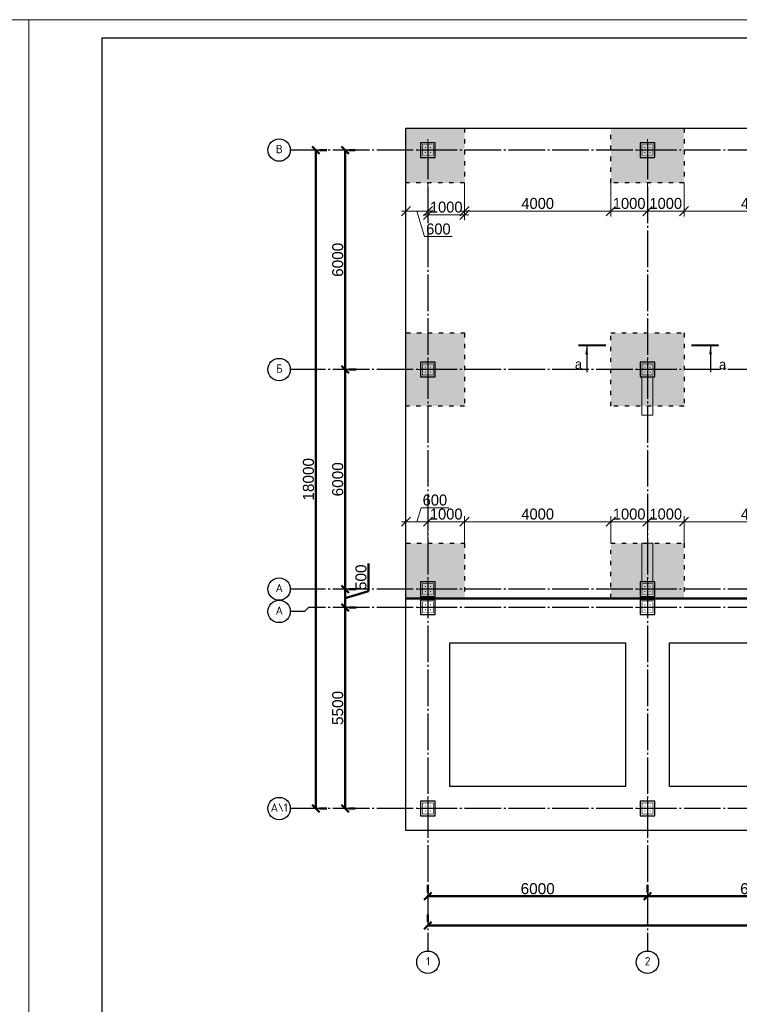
# Model space of a CAD drawing. Header units: millimetres. Extents: x -33345 to 4712671, y -3392 to 121473.
# Tile 126 of 256: x 746238 to 765905, y 59587 to 86501. Entities that reach past the tile are written whole.
import ezdxf

# ---------------------------------------------------------------- set-up
doc = ezdxf.new("R2010")
doc.units = ezdxf.units.MM
for name, pattern in [('ACAD_ISO03W100', [30, 12, -18]), ('CENTER2', [28.575, 19.05, -3.175, 3.175, -3.175]), ('ГОСТ 2.303 5', [24, 20, -1.5, 1, -1.5])]:
    doc.linetypes.add(name, pattern=pattern)
for name, color, linetype in [('00-Axes', 1, 'CENTER2'), ('_линия', 7, 'Continuous'), ('A _razmer rtt', 164, 'Continuous')]:
    doc.layers.add(name, color=color, linetype=linetype)
for name, color, linetype, lineweight in [('A _Devor rtt', 176, 'Continuous', 30), ('doors', 250, 'Continuous', 5), ('Lina', 7, 'Continuous', 20)]:
    doc.layers.add(name, color=color, linetype=linetype, lineweight=lineweight)
doc.styles.add('ISO', font='isocpeui.ttf')
doc.styles.add('ISOCPEUR_1.00', font='isocpeui.ttf')
doc.styles.add('RUS text aehalf', font='aehalf.shx', dxfattribs={"width": 0.7, "oblique": 15})
doc.styles.get("Standard").update_dxf_attribs({"font": 'arial.ttf'})
doc.styles.add('X-U-RW-01$0$StyleROMANS', font='GOTHIC.TTF')
doc.dimstyles.new('ISO-25$0', dxfattribs={"dimtxt": 300, "dimasz": 200, "dimexe": 100, "dimexo": 300, "dimgap": 50, "dimtad": 1, "dimdec": 0, "dimtxsty": 'Standard', "dimblk": 'OBLIQUE', "dimcen": 250, "dimadec": 0, "dimazin": 0, "dimtfac": 1, "dimtdec": 0, "dimtmove": 0, "dimatfit": 3, "dimldrblk": 'OBLIQUE', "dimfxl": 1.25, "dimarcsym": 0})
doc.dimstyles.new('RUS м100', dxfattribs={"dimscale": 0, "dimtxt": 250, "dimasz": 100, "dimexe": 100, "dimexo": 0, "dimgap": 70, "dimtad": 1, "dimdec": 0, "dimdsep": 46, "dimtxsty": 'RUS text aehalf', "dimblk": 'OBLIQUE', "dimcen": 0.09, "dimdle": 100, "dimclrd": 256, "dimclre": 256, "dimclrt": 256, "dimadec": 1, "dimazin": 2, "dimtfac": 1, "dimtdec": 0, "dimtofl": 0, "dimtmove": 0, "dimatfit": 3, "dimldrblk": 'OBLIQUE', "dimfxl": 300, "dimtolj": 1, "dimtzin": 0, "dimlwd": -1, "dimlwe": -1, "dimarcsym": 0})

# ---------------------------------------------------------------- blocks, each defined once
blk = doc.blocks.new('awe4tD')
at = {"layer": 'Lina', "ltscale": 10}
blk.add_lwpolyline([(-44239015, 22734378), (-44314815, 22734378), (-44314815, 22776378), (-44239015, 22776378)], close=True, dxfattribs=at)
at = {"layer": 'Lina', "lineweight": 30, "ltscale": 10}
blk.add_lwpolyline([(-44239515, 22734878), (-44312815, 22734878), (-44312815, 22775878), (-44239515, 22775878)], close=True, dxfattribs=at)
blk = doc.blocks.new('_Oblique')
at = {"color": 0, "linetype": 'ByBlock', "lineweight": -2}
blk.add_line((-0.5, -0.5), (0.5, 0.5), dxfattribs=at)
blk = doc.blocks.new('*D266')
at = {"color": 0, "lineweight": -2, "transparency": 16777216}
for p, q in [((-17273, -4026), (-17273, -4226)), ((-11273, -4026), (-11273, -4226)), ((-17273, -4326), (-11273, -4326))]:
    blk.add_line(p, q, dxfattribs=at)
at = {"layer": 'Defpoints', "color": 0, "lineweight": 30, "transparency": 16777216}
for p in [(-17273, -4326), (-11273, -4326), (-11273, -4326)]:
    blk.add_point(p, dxfattribs=at)
at = {"color": 0, "lineweight": -2, "transparency": 16777216, "xscale": 200, "yscale": 200, "zscale": 200, "rotation": 180}
blk.add_blockref('_Oblique', (-17273, -4326), dxfattribs=at)
at = {"color": 0, "lineweight": -2, "transparency": 16777216, "xscale": 200, "yscale": 200, "zscale": 200}
blk.add_blockref('_Oblique', (-11273, -4326), dxfattribs=at)
at = {"color": 0, "lineweight": 0, "transparency": 16777216, "insert": (-14273, -4123), "char_height": 300, "attachment_point": 5}
blk.add_mtext('6000', dxfattribs=at)
blk = doc.blocks.new('*D267')
at = {"color": 0, "lineweight": -2, "transparency": 16777216}
for p, q in [((-11273, -4026), (-11273, -4226)), ((-5273, -4026), (-5273, -4226)), ((-11273, -4326), (-5273, -4326))]:
    blk.add_line(p, q, dxfattribs=at)
at = {"layer": 'Defpoints', "color": 0, "lineweight": 30, "transparency": 16777216}
for p in [(-11273, -4326), (-5273, -4326), (-5273, -4326)]:
    blk.add_point(p, dxfattribs=at)
at = {"color": 0, "lineweight": -2, "transparency": 16777216, "xscale": 200, "yscale": 200, "zscale": 200, "rotation": 180}
blk.add_blockref('_Oblique', (-11273, -4326), dxfattribs=at)
at = {"color": 0, "lineweight": -2, "transparency": 16777216, "xscale": 200, "yscale": 200, "zscale": 200}
blk.add_blockref('_Oblique', (-5273, -4326), dxfattribs=at)
at = {"color": 0, "lineweight": 0, "transparency": 16777216, "insert": (-8273, -4123), "char_height": 300, "attachment_point": 5}
blk.add_mtext('6000', dxfattribs=at)
blk = doc.blocks.new('*D276')
at = {"color": 0, "lineweight": -2, "transparency": 16777216}
for p, q in [((-17273, -4826), (-17273, -5026)), ((42127, -4826), (42127, -5026)), ((42127, -5126), (-17273, -5126))]:
    blk.add_line(p, q, dxfattribs=at)
at = {"layer": 'Defpoints', "color": 0, "lineweight": 30, "transparency": 16777216}
for p in [(-17273, -5126), (-17273, -5126), (42127, -5126)]:
    blk.add_point(p, dxfattribs=at)
at = {"color": 0, "lineweight": -2, "transparency": 16777216, "xscale": 200, "yscale": 200, "zscale": 200, "rotation": 180}
blk.add_blockref('_Oblique', (-17273, -5126), dxfattribs=at)
at = {"color": 0, "lineweight": -2, "transparency": 16777216, "xscale": 200, "yscale": 200, "zscale": 200}
blk.add_blockref('_Oblique', (42127, -5126), dxfattribs=at)
at = {"color": 0, "lineweight": 0, "transparency": 16777216, "insert": (12427, -4923), "char_height": 300, "attachment_point": 5}
blk.add_mtext('59400', dxfattribs=at)
blk = doc.blocks.new('*D277')
at = {"color": 0, "lineweight": -2, "transparency": 16777216}
for p, q in [((-19534, 4069), (-19534, 10069)), ((-19234, 10069), (-19434, 10069)), ((-19234, 4069), (-19434, 4069))]:
    blk.add_line(p, q, dxfattribs=at)
at = {"layer": 'Defpoints', "color": 0, "lineweight": 30, "transparency": 16777216}
for p in [(-19534, 10069), (-19534, 10069), (-19534, 4069)]:
    blk.add_point(p, dxfattribs=at)
at = {"color": 0, "lineweight": -2, "transparency": 16777216, "xscale": 200, "yscale": 200, "zscale": 200}
for p, rotation in [((-19534, 10069), 90), ((-19534, 4069), 270)]:
    blk.add_blockref('_Oblique', p, dxfattribs=dict(at, rotation=rotation))
at = {"color": 0, "lineweight": 0, "transparency": 16777216, "insert": (-19738, 7069), "char_height": 300, "attachment_point": 5, "rotation": 90}
blk.add_mtext('6000', dxfattribs=at)
blk = doc.blocks.new('*D280')
at = {"color": 0, "lineweight": -2, "transparency": 16777216}
for p, q in [((-19534, 10069), (-19534, 16069)), ((-19263, 16069), (-19434, 16069)), ((-19234, 10069), (-19434, 10069))]:
    blk.add_line(p, q, dxfattribs=at)
at = {"layer": 'Defpoints', "color": 0, "lineweight": 30, "transparency": 16777216}
for p in [(-19563, 16069), (-19534, 16069), (-19534, 10069)]:
    blk.add_point(p, dxfattribs=at)
at = {"color": 0, "lineweight": -2, "transparency": 16777216, "xscale": 200, "yscale": 200, "zscale": 200}
for p, rotation in [((-19534, 16069), 90), ((-19534, 10069), 270)]:
    blk.add_blockref('_Oblique', p, dxfattribs=dict(at, rotation=rotation))
at = {"color": 0, "lineweight": 0, "transparency": 16777216, "insert": (-19738, 13069), "char_height": 300, "attachment_point": 5, "rotation": 90}
blk.add_mtext('6000', dxfattribs=at)
blk = doc.blocks.new('*D278')
at = {"color": 0, "lineweight": -2, "transparency": 16777216}
for p, q in [((-20334, 16069), (-20334, -1931)), ((-20034, 16069), (-20234, 16069)), ((-20034, -1931), (-20234, -1931))]:
    blk.add_line(p, q, dxfattribs=at)
at = {"layer": 'Defpoints', "color": 0, "lineweight": 30, "transparency": 16777216}
for p in [(-20334, 16069), (-20334, -1931), (-20334, -1931)]:
    blk.add_point(p, dxfattribs=at)
at = {"color": 0, "lineweight": -2, "transparency": 16777216, "xscale": 200, "yscale": 200, "zscale": 200}
for p, rotation in [((-20334, 16069), 90), ((-20334, -1931), 270)]:
    blk.add_blockref('_Oblique', p, dxfattribs=dict(at, rotation=rotation))
at = {"color": 0, "lineweight": 0, "transparency": 16777216, "insert": (-20538, 7069), "char_height": 300, "attachment_point": 5, "rotation": 90}
blk.add_mtext('18000', dxfattribs=at)
blk = doc.blocks.new('*D281')
at = {"color": 0, "lineweight": -2, "transparency": 16777216}
for p, q in [((-19534, 3569), (-19534, -1931)), ((-19234, 3569), (-19434, 3569)), ((-19263, -1931), (-19434, -1931))]:
    blk.add_line(p, q, dxfattribs=at)
at = {"layer": 'Defpoints', "color": 0, "lineweight": 30, "transparency": 16777216}
for p in [(-19534, 3569), (-19563, -1931), (-19534, -1931)]:
    blk.add_point(p, dxfattribs=at)
at = {"color": 0, "lineweight": -2, "transparency": 16777216, "xscale": 200, "yscale": 200, "zscale": 200}
for p, rotation in [((-19534, 3569), 90), ((-19534, -1931), 270)]:
    blk.add_blockref('_Oblique', p, dxfattribs=dict(at, rotation=rotation))
at = {"color": 0, "lineweight": 0, "transparency": 16777216, "insert": (-19738, 819), "char_height": 300, "attachment_point": 5, "rotation": 90}
blk.add_mtext('5500', dxfattribs=at)
blk = doc.blocks.new('*D279')
at = {"color": 0, "lineweight": -2, "transparency": 16777216}
for p, q in [((-18899, 4010), (-18899, 4772)), ((-19533, 3569), (-19533, 4069)), ((-19233, 4069), (-19433, 4069)), ((-19533, 3819), (-18899, 4010)), ((-19234, 3569), (-19433, 3569))]:
    blk.add_line(p, q, dxfattribs=at)
at = {"layer": 'Defpoints', "color": 0, "lineweight": 30, "transparency": 16777216}
for p in [(-19533, 4069), (-19533, 4069), (-19534, 3569)]:
    blk.add_point(p, dxfattribs=at)
at = {"color": 0, "lineweight": -2, "transparency": 16777216, "xscale": 200, "yscale": 200, "zscale": 200}
for p, rotation in [((-19533, 4069), 90), ((-19533, 3569), 270)]:
    blk.add_blockref('_Oblique', p, dxfattribs=dict(at, rotation=rotation))
at = {"color": 0, "lineweight": 0, "transparency": 16777216, "insert": (-19102, 4391), "char_height": 300, "attachment_point": 5, "rotation": 90}
blk.add_mtext('500', dxfattribs=at)
blk = doc.blocks.new('column')
at = {"lineweight": 0}
for points in [[(-68, 56, -1), (-68, 86, -1)], [(68, 56, 1), (68, 86, 1)], [(-68, -56, 1), (-68, -86, 1)], [(68, -56, -1), (68, -86, -1)]]:
    blk.add_hatch(color=0, dxfattribs=at).paths.add_polyline_path(points)
at = {"color": 0, "lineweight": 0}
for p, q in [((0, 300), (0, -300)), ((300, 0), (-300, 0))]:
    blk.add_line(p, q, dxfattribs=at)
at = {"lineweight": 30}
blk.add_lwpolyline([(-200, 200), (200, 200), (200, -200), (-200, -200)], close=True, dxfattribs=at)
at = {"color": 0, "lineweight": 0, "const_width": 15}
blk.add_lwpolyline([(150, -150), (150, 150), (-150, 150), (-150, -150)], close=True, dxfattribs=at)
blk = doc.blocks.new('*D2991')
at = {"layer": 'Defpoints', "color": 0, "ltscale": 10, "transparency": 16777216}
for p in [(756795, 82038), (757395, 82038), (757395, 81269)]:
    blk.add_point(p, dxfattribs=at)
at = {"layer": 'doors', "ltscale": 10, "transparency": 16777216}
for p, q in [((756795, 82038), (756795, 81119)), ((757395, 82038), (757395, 81119)), ((756675, 81269), (757515, 81269)), ((757095, 81269), (757304, 80572)), ((757304, 80572), (758057, 80572))]:
    blk.add_line(p, q, dxfattribs=at)
at = {"layer": 'doors', "ltscale": 10, "transparency": 16777216, "xscale": 250, "yscale": 250, "zscale": 250, "rotation": 180}
blk.add_blockref('_Oblique', (756795, 81269), dxfattribs=at)
at = {"layer": 'doors', "ltscale": 10, "transparency": 16777216, "xscale": 250, "yscale": 250, "zscale": 250}
blk.add_blockref('_Oblique', (757395, 81269), dxfattribs=at)
at = {"layer": 'doors', "ltscale": 10, "transparency": 16777216, "insert": (757681, 80779), "char_height": 300, "attachment_point": 5, "style": 'X-U-RW-01$0$StyleROMANS'}
blk.add_mtext('\\A1;600', dxfattribs=at)
blk = doc.blocks.new('*D2992')
at = {"layer": 'Defpoints', "color": 0, "ltscale": 100, "transparency": 16777216}
for p in [(757395, 81938), (758395, 82038), (758395, 81169)]:
    blk.add_point(p, dxfattribs=at)
at = {"layer": 'doors', "ltscale": 100, "transparency": 16777216}
for p, q in [((757395, 81938), (757395, 81019)), ((758395, 82038), (758395, 81019)), ((757275, 81169), (758515, 81169))]:
    blk.add_line(p, q, dxfattribs=at)
at = {"layer": 'doors', "ltscale": 100, "transparency": 16777216, "xscale": 250, "yscale": 250, "zscale": 250, "rotation": 180}
blk.add_blockref('_Oblique', (757395, 81169), dxfattribs=at)
at = {"layer": 'doors', "ltscale": 100, "transparency": 16777216, "xscale": 250, "yscale": 250, "zscale": 250}
blk.add_blockref('_Oblique', (758395, 81169), dxfattribs=at)
at = {"layer": 'doors', "lineweight": 13, "ltscale": 100, "transparency": 16777216, "insert": (757895, 81377), "char_height": 300, "attachment_point": 5, "style": 'X-U-RW-01$0$StyleROMANS'}
blk.add_mtext('\\A1;1000', dxfattribs=at)
blk = doc.blocks.new('*D2993')
at = {"layer": 'Defpoints', "color": 0, "ltscale": 100, "transparency": 16777216}
for p in [(758395, 82038), (762395, 82038), (762395, 81269)]:
    blk.add_point(p, dxfattribs=at)
at = {"layer": 'doors', "ltscale": 100, "transparency": 16777216}
for p, q in [((758395, 82038), (758395, 81119)), ((762395, 82038), (762395, 81119)), ((758275, 81269), (762515, 81269))]:
    blk.add_line(p, q, dxfattribs=at)
at = {"layer": 'doors', "ltscale": 100, "transparency": 16777216, "xscale": 250, "yscale": 250, "zscale": 250, "rotation": 180}
blk.add_blockref('_Oblique', (758395, 81269), dxfattribs=at)
at = {"layer": 'doors', "ltscale": 100, "transparency": 16777216, "xscale": 250, "yscale": 250, "zscale": 250}
blk.add_blockref('_Oblique', (762395, 81269), dxfattribs=at)
at = {"layer": 'doors', "lineweight": 13, "ltscale": 100, "transparency": 16777216, "insert": (760395, 81477), "char_height": 300, "attachment_point": 5, "style": 'X-U-RW-01$0$StyleROMANS'}
blk.add_mtext('\\A1;4000', dxfattribs=at)
blk = doc.blocks.new('*D2994')
at = {"layer": 'Defpoints', "color": 0, "ltscale": 100, "transparency": 16777216}
for p in [(762395, 82038), (763395, 82038), (763395, 81269)]:
    blk.add_point(p, dxfattribs=at)
at = {"layer": 'doors', "ltscale": 100, "transparency": 16777216}
for p, q in [((762395, 82038), (762395, 81119)), ((763395, 82038), (763395, 81119)), ((762275, 81269), (763515, 81269))]:
    blk.add_line(p, q, dxfattribs=at)
at = {"layer": 'doors', "ltscale": 100, "transparency": 16777216, "xscale": 250, "yscale": 250, "zscale": 250, "rotation": 180}
blk.add_blockref('_Oblique', (762395, 81269), dxfattribs=at)
at = {"layer": 'doors', "ltscale": 100, "transparency": 16777216, "xscale": 250, "yscale": 250, "zscale": 250}
blk.add_blockref('_Oblique', (763395, 81269), dxfattribs=at)
at = {"layer": 'doors', "lineweight": 13, "ltscale": 100, "transparency": 16777216, "insert": (762895, 81477), "char_height": 300, "attachment_point": 5, "style": 'X-U-RW-01$0$StyleROMANS'}
blk.add_mtext('\\A1;1000', dxfattribs=at)
blk = doc.blocks.new('*D2995')
at = {"layer": 'Defpoints', "color": 0, "ltscale": 100, "transparency": 16777216}
for p in [(763395, 82038), (764395, 82038), (764395, 81269)]:
    blk.add_point(p, dxfattribs=at)
at = {"layer": 'doors', "ltscale": 100, "transparency": 16777216}
for p, q in [((763395, 82038), (763395, 81119)), ((764395, 82038), (764395, 81119)), ((763275, 81269), (764515, 81269))]:
    blk.add_line(p, q, dxfattribs=at)
at = {"layer": 'doors', "ltscale": 100, "transparency": 16777216, "xscale": 250, "yscale": 250, "zscale": 250, "rotation": 180}
blk.add_blockref('_Oblique', (763395, 81269), dxfattribs=at)
at = {"layer": 'doors', "ltscale": 100, "transparency": 16777216, "xscale": 250, "yscale": 250, "zscale": 250}
blk.add_blockref('_Oblique', (764395, 81269), dxfattribs=at)
at = {"layer": 'doors', "lineweight": 13, "ltscale": 100, "transparency": 16777216, "insert": (763895, 81477), "char_height": 300, "attachment_point": 5, "style": 'X-U-RW-01$0$StyleROMANS'}
blk.add_mtext('\\A1;1000', dxfattribs=at)
blk = doc.blocks.new('*D2996')
at = {"layer": 'Defpoints', "color": 0, "ltscale": 100, "transparency": 16777216}
for p in [(764395, 82038), (768395, 82038), (768395, 81269)]:
    blk.add_point(p, dxfattribs=at)
at = {"layer": 'doors', "ltscale": 100, "transparency": 16777216}
for p, q in [((764395, 82038), (764395, 81119)), ((768395, 82038), (768395, 81119)), ((764275, 81269), (768515, 81269))]:
    blk.add_line(p, q, dxfattribs=at)
at = {"layer": 'doors', "ltscale": 100, "transparency": 16777216, "xscale": 250, "yscale": 250, "zscale": 250, "rotation": 180}
blk.add_blockref('_Oblique', (764395, 81269), dxfattribs=at)
at = {"layer": 'doors', "ltscale": 100, "transparency": 16777216, "xscale": 250, "yscale": 250, "zscale": 250}
blk.add_blockref('_Oblique', (768395, 81269), dxfattribs=at)
at = {"layer": 'doors', "lineweight": 13, "ltscale": 100, "transparency": 16777216, "insert": (766395, 81477), "char_height": 300, "attachment_point": 5, "style": 'X-U-RW-01$0$StyleROMANS'}
blk.add_mtext('\\A1;4000', dxfattribs=at)
blk = doc.blocks.new('*D3064')
at = {"layer": 'Defpoints', "color": 0, "ltscale": 100, "transparency": 16777216}
for p in [(757395, 72779), (756795, 72188), (757395, 72188)]:
    blk.add_point(p, dxfattribs=at)
at = {"layer": 'doors', "ltscale": 100, "transparency": 16777216}
for p, q in [((757095, 72779), (757210, 73161)), ((757210, 73161), (757963, 73161)), ((756675, 72779), (757515, 72779)), ((756795, 72188), (756795, 72929)), ((757395, 72188), (757395, 72929))]:
    blk.add_line(p, q, dxfattribs=at)
at = {"layer": 'doors', "ltscale": 100, "transparency": 16777216, "xscale": 250, "yscale": 250, "zscale": 250, "rotation": 180}
blk.add_blockref('_Oblique', (756795, 72779), dxfattribs=at)
at = {"layer": 'doors', "ltscale": 100, "transparency": 16777216, "xscale": 250, "yscale": 250, "zscale": 250}
blk.add_blockref('_Oblique', (757395, 72779), dxfattribs=at)
at = {"layer": 'doors', "lineweight": 13, "ltscale": 100, "transparency": 16777216, "insert": (757586, 73369), "char_height": 300, "attachment_point": 5, "style": 'X-U-RW-01$0$StyleROMANS'}
blk.add_mtext('\\A1;600', dxfattribs=at)
blk = doc.blocks.new('*D3065')
at = {"layer": 'Defpoints', "color": 0, "ltscale": 100, "transparency": 16777216}
for p in [(758395, 72779), (757395, 72188), (758395, 72188)]:
    blk.add_point(p, dxfattribs=at)
at = {"layer": 'doors', "ltscale": 100, "transparency": 16777216}
for p, q in [((757275, 72779), (758515, 72779)), ((757395, 72188), (757395, 72929)), ((758395, 72188), (758395, 72929))]:
    blk.add_line(p, q, dxfattribs=at)
at = {"layer": 'doors', "ltscale": 100, "transparency": 16777216, "xscale": 250, "yscale": 250, "zscale": 250, "rotation": 180}
blk.add_blockref('_Oblique', (757395, 72779), dxfattribs=at)
at = {"layer": 'doors', "ltscale": 100, "transparency": 16777216, "xscale": 250, "yscale": 250, "zscale": 250}
blk.add_blockref('_Oblique', (758395, 72779), dxfattribs=at)
at = {"layer": 'doors', "lineweight": 13, "ltscale": 100, "transparency": 16777216, "insert": (757895, 72986), "char_height": 300, "attachment_point": 5, "style": 'X-U-RW-01$0$StyleROMANS'}
blk.add_mtext('\\A1;1000', dxfattribs=at)
blk = doc.blocks.new('*D3066')
at = {"layer": 'Defpoints', "color": 0, "ltscale": 100, "transparency": 16777216}
for p in [(762395, 72779), (758395, 72188), (762395, 72188)]:
    blk.add_point(p, dxfattribs=at)
at = {"layer": 'doors', "ltscale": 100, "transparency": 16777216}
for p, q in [((758275, 72779), (762515, 72779)), ((758395, 72188), (758395, 72929)), ((762395, 72188), (762395, 72929))]:
    blk.add_line(p, q, dxfattribs=at)
at = {"layer": 'doors', "ltscale": 100, "transparency": 16777216, "xscale": 250, "yscale": 250, "zscale": 250, "rotation": 180}
blk.add_blockref('_Oblique', (758395, 72779), dxfattribs=at)
at = {"layer": 'doors', "ltscale": 100, "transparency": 16777216, "xscale": 250, "yscale": 250, "zscale": 250}
blk.add_blockref('_Oblique', (762395, 72779), dxfattribs=at)
at = {"layer": 'doors', "lineweight": 13, "ltscale": 100, "transparency": 16777216, "insert": (760395, 72986), "char_height": 300, "attachment_point": 5, "style": 'X-U-RW-01$0$StyleROMANS'}
blk.add_mtext('\\A1;4000', dxfattribs=at)
blk = doc.blocks.new('*D3067')
at = {"layer": 'Defpoints', "color": 0, "ltscale": 100, "transparency": 16777216}
for p in [(763395, 72779), (762395, 72188), (763395, 72188)]:
    blk.add_point(p, dxfattribs=at)
at = {"layer": 'doors', "ltscale": 100, "transparency": 16777216}
for p, q in [((762275, 72779), (763515, 72779)), ((762395, 72188), (762395, 72929)), ((763395, 72188), (763395, 72929))]:
    blk.add_line(p, q, dxfattribs=at)
at = {"layer": 'doors', "ltscale": 100, "transparency": 16777216, "xscale": 250, "yscale": 250, "zscale": 250, "rotation": 180}
blk.add_blockref('_Oblique', (762395, 72779), dxfattribs=at)
at = {"layer": 'doors', "ltscale": 100, "transparency": 16777216, "xscale": 250, "yscale": 250, "zscale": 250}
blk.add_blockref('_Oblique', (763395, 72779), dxfattribs=at)
at = {"layer": 'doors', "lineweight": 13, "ltscale": 100, "transparency": 16777216, "insert": (762895, 72986), "char_height": 300, "attachment_point": 5, "style": 'X-U-RW-01$0$StyleROMANS'}
blk.add_mtext('\\A1;1000', dxfattribs=at)
blk = doc.blocks.new('*D3068')
at = {"layer": 'Defpoints', "color": 0, "ltscale": 100, "transparency": 16777216}
for p in [(764395, 72779), (763395, 72188), (764395, 72188)]:
    blk.add_point(p, dxfattribs=at)
at = {"layer": 'doors', "ltscale": 100, "transparency": 16777216}
for p, q in [((763275, 72779), (764515, 72779)), ((763395, 72188), (763395, 72929)), ((764395, 72188), (764395, 72929))]:
    blk.add_line(p, q, dxfattribs=at)
at = {"layer": 'doors', "ltscale": 100, "transparency": 16777216, "xscale": 250, "yscale": 250, "zscale": 250, "rotation": 180}
blk.add_blockref('_Oblique', (763395, 72779), dxfattribs=at)
at = {"layer": 'doors', "ltscale": 100, "transparency": 16777216, "xscale": 250, "yscale": 250, "zscale": 250}
blk.add_blockref('_Oblique', (764395, 72779), dxfattribs=at)
at = {"layer": 'doors', "lineweight": 13, "ltscale": 100, "transparency": 16777216, "insert": (763895, 72986), "char_height": 300, "attachment_point": 5, "style": 'X-U-RW-01$0$StyleROMANS'}
blk.add_mtext('\\A1;1000', dxfattribs=at)
blk = doc.blocks.new('*D3069')
at = {"layer": 'Defpoints', "color": 0, "ltscale": 100, "transparency": 16777216}
for p in [(768395, 72779), (764395, 72188), (768395, 72188)]:
    blk.add_point(p, dxfattribs=at)
at = {"layer": 'doors', "ltscale": 100, "transparency": 16777216}
for p, q in [((764275, 72779), (768515, 72779)), ((764395, 72188), (764395, 72929)), ((768395, 72188), (768395, 72929))]:
    blk.add_line(p, q, dxfattribs=at)
at = {"layer": 'doors', "ltscale": 100, "transparency": 16777216, "xscale": 250, "yscale": 250, "zscale": 250, "rotation": 180}
blk.add_blockref('_Oblique', (764395, 72779), dxfattribs=at)
at = {"layer": 'doors', "ltscale": 100, "transparency": 16777216, "xscale": 250, "yscale": 250, "zscale": 250}
blk.add_blockref('_Oblique', (768395, 72779), dxfattribs=at)
at = {"layer": 'doors', "lineweight": 13, "ltscale": 100, "transparency": 16777216, "insert": (766395, 72986), "char_height": 300, "attachment_point": 5, "style": 'X-U-RW-01$0$StyleROMANS'}
blk.add_mtext('\\A1;4000', dxfattribs=at)
blk = doc.blocks.new('gfffggfsre')
at = {"layer": '00-Axes', "color": 251, "linetype": 'ГОСТ 2.303 5', "ltscale": 50, "true_color": 0x636466}
for points in [[(-17273, 16269.4), (-17273, -5825.8)], [(-11273, 16269.4), (-11273, -5825.8)], [(42327, 16069.4), (-21034.5, 16069.4)], [(42327, 10069.4), (-21034.5, 10069.4)], [(42327, 4069.4), (-21034.5, 4069.4)], [(42327, 3569.4), (-20533.9, 3569.4), (-20643.6, 3457.5), (-21034.5, 3457.5)], [(42327, -1930.6), (-21034.5, -1930.6)]]:
    blk.add_lwpolyline(points, dxfattribs=at)
at = {"layer": '00-Axes', "color": 219, "linetype": 'ByBlock', "ltscale": 100, "true_color": 0x642165}
for centre in [(-21340.4, 16069.4), (-21340.4, 10069.4), (-21340.4, 4069.4), (-21340.4, 3457.5), (-21340.4, -1930.6), (-17273, -6131.8), (-11273, -6131.8)]:
    blk.add_circle(centre, 306, dxfattribs=at)
at = {"layer": '00-Axes', "color": 219, "linetype": 'ByBlock', "ltscale": 100, "true_color": 0x642165, "char_height": 226.059, "attachment_point": 1, "style": 'ISOCPEUR_1.00'}
for s, insert in [('\\pxqc;{\\fISOCPEUR|b0|i0|c204|p34;В}', (-21721.6, 16209.2)), ('\\pxqc;{\\fISOCPEUR|b0|i0|c204|p34;Б}', (-21721.6, 10209.2)), ('\\pxqc;{\\fISOCPEUR|b0|i0|c204|p34;А}', (-21721.6, 4209.2)), ('\\pxqc;{\\fISOCPEUR|b0|i0|c204|p34;А}', (-21721.6, 3597.3)), ('\\pxqc;{\\fISOCPEUR|b0|i0|c204|p34;А\\\\1}', (-21721.6, -1790.8)), ('\\pxqc;{\\fISOCPEUR|b0|i0|c204|p34;1}', (-17654.2, -5991.9)), ('\\pxqc;{\\fISOCPEUR|b0|i0|c204|p34;2}', (-11654.2, -5991.9))]:
    blk.add_mtext_dynamic_manual_height_columns(s, width=772.479, gutter_width=706.4, heights=[0], dxfattribs=dict(at, insert=insert))
at = {"color": 18, "lineweight": 0, "true_color": 0x000000}
for base, p1, p2, picture, middle in [((-20334.5, -1930.6), (-20334.5, 16069.4), (-20334.5, -1930.6), '*D278', (-20537.6, 7069.4)), ((-19534.5, 10069.4), (-19534.5, 4069.4), (-19534.5, 10069.4), '*D277', (-19737.6, 7069.4)), ((-19534.5, -1930.6), (-19534.5, 3569.4), (-19563.2, -1930.6), '*D281', (-19737.6, 819.4))]:
    dim = blk.add_linear_dim(base=base, p1=p1, p2=p2, angle=90, dimstyle='ISO-25$0', dxfattribs=at)
    dim.commit()
    dim.dimension.update_dxf_attribs({"geometry": picture, "text_midpoint": middle})
for base, p1, p2, picture, middle in [((-19534.5, 16069.4), (-19534.5, 10069.4), (-19563.2, 16069.4), '*D280', (-19737.6, 13069.4)), ((-19533.2, 4069.4), (-19534.5, 3569.4), (-19533.2, 4069.4), '*D279', (-19101.9, 4059.8))]:
    dim = blk.add_linear_dim(base=base, p1=p1, p2=p2, angle=90, dimstyle='ISO-25$0', override={"dimtmove": 1}, dxfattribs=at)
    dim.commit()
    dim.dimension.update_dxf_attribs({"geometry": picture, "text_midpoint": middle})
for base, p1, p2, picture, middle in [((-11273, -4325.8), (-17273, -4325.8), (-11273, -4325.8), '*D266', (-14273, -4122.6)), ((-5273, -4325.8), (-11273, -4325.8), (-5273, -4325.8), '*D267', (-8273, -4122.6)), ((-17273, -5125.8), (42127, -5125.8), (-17273, -5125.8), '*D276', (12427, -4922.6))]:
    dim = blk.add_linear_dim(base=base, p1=p1, p2=p2, dimstyle='ISO-25$0', dxfattribs=at)
    dim.commit()
    dim.dimension.update_dxf_attribs({"geometry": picture, "text_midpoint": middle})

msp = doc.modelspace()

# ---------------------------------------------------------------- hatches: boundary and pattern name
at = {"layer": 'A _razmer rtt', "ltscale": 10}
h = msp.add_hatch(dxfattribs=at)
h.set_pattern_fill('CROSS', color=256, scale=25)
h.set_pattern_definition([(0, (44821685.43, -22640276.79), (158.75, 158.75), [79.375, -238.125]), (90, (44821725.12, -22640316.48), (-158.75, 158.75), [79.375, -238.125])])
h.paths.add_polyline_path([(817395.126, 82038.227), (815795.126, 82038.227), (815795.126, 83538.227), (817395.126, 83538.227)])
h.paths.add_polyline_path([(758395.126, 82038.227), (756795.126, 82038.227), (756795.126, 83538.227), (758395.126, 83538.227)])
h.paths.add_polyline_path([(789395.126, 82038.227), (787395.126, 82038.227), (787395.126, 83538.227), (789395.126, 83538.227)])
h.paths.add_polyline_path([(795395.126, 82038.227), (793395.126, 82038.227), (793395.126, 83538.227), (795395.126, 83538.227)])
h.paths.add_polyline_path([(782395.126, 82038.227), (780395.126, 82038.227), (780395.126, 83538.227), (782395.126, 83538.227)])
h.paths.add_polyline_path([(776395.126, 82038.227), (774395.126, 82038.227), (774395.126, 83538.227), (776395.126, 83538.227)])
h.paths.add_polyline_path([(811795.126, 82038.227), (809795.126, 82038.227), (809795.126, 83538.227), (811795.126, 83538.227)])
h.paths.add_polyline_path([(805795.126, 82038.227), (803795.126, 82038.227), (803795.126, 83538.227), (805795.126, 83538.227)])
h.paths.add_polyline_path([(801395.126, 82038.227), (799395.126, 82038.227), (799395.126, 83538.227), (801395.126, 83538.227)])
h.paths.add_polyline_path([(764395.126, 82038.227), (762395.126, 82038.227), (762395.126, 83538.227), (764395.126, 83538.227)])
h.paths.add_polyline_path([(770395.126, 82038.227), (768395.126, 82038.227), (768395.126, 83538.227), (770395.126, 83538.227)])
h.paths.add_polyline_path([(758395.126, 75938.227), (756795.126, 75938.227), (756795.126, 77938.227), (758395.126, 77938.227)])
h.paths.add_polyline_path([(817395.126, 75938.227), (815795.126, 75938.227), (815795.126, 77938.227), (817395.126, 77938.227)])
h.paths.add_polyline_path([(789395.126, 75938.227), (787395.126, 75938.227), (787395.126, 77938.227), (789395.126, 77938.227)])
h.paths.add_polyline_path([(795395.126, 75938.227), (793395.126, 75938.227), (793395.126, 77938.227), (795395.126, 77938.227)])
h.paths.add_polyline_path([(782395.126, 75938.227), (780395.126, 75938.227), (780395.126, 77938.227), (782395.126, 77938.227)])
h.paths.add_polyline_path([(776395.126, 75938.227), (774395.126, 75938.227), (774395.126, 77938.227), (776395.126, 77938.227)])
h.paths.add_polyline_path([(811795.126, 75938.227), (809795.126, 75938.227), (809795.126, 77938.227), (811795.126, 77938.227)])
h.paths.add_polyline_path([(805795.126, 75938.227), (803795.126, 75938.227), (803795.126, 77938.227), (805795.126, 77938.227)])
h.paths.add_polyline_path([(801395.126, 75938.227), (799395.126, 75938.227), (799395.126, 77938.227), (801395.126, 77938.227)])
h.paths.add_polyline_path([(770395.126, 75938.227), (768395.126, 75938.227), (768395.126, 77938.227), (770395.126, 77938.227)])
h.paths.add_polyline_path([(764395.126, 75938.227), (762395.126, 75938.227), (762395.126, 77938.227), (764395.126, 77938.227)])
h.paths.add_polyline_path([(817395.126, 70688.227), (815795.126, 70688.227), (815795.126, 72188.227), (817395.126, 72188.227)])
h.paths.add_polyline_path([(811795.126, 70688.227), (809795.126, 70688.227), (809795.126, 72188.227), (811795.126, 72188.227)])
h.paths.add_polyline_path([(805795.126, 70688.227), (803795.126, 70688.227), (803795.126, 72188.227), (805795.126, 72188.227)])
h.paths.add_polyline_path([(801395.126, 70688.227), (799395.126, 70688.227), (799395.126, 72188.227), (801395.126, 72188.227)])
h.paths.add_polyline_path([(795395.126, 70688.227), (793395.126, 70688.227), (793395.126, 72188.227), (795395.126, 72188.227)])
h.paths.add_polyline_path([(804645.126, 72188.227), (804645.126, 71138.227), (804945.126, 71138.227), (804945.126, 72188.227)], flags=16)
h.paths.add_polyline_path([(789395.126, 70688.227), (787395.126, 70688.227), (787395.126, 72188.227), (789395.126, 72188.227)])
h.paths.add_polyline_path([(782395.126, 70688.227), (780395.126, 70688.227), (780395.126, 72188.227), (782395.126, 72188.227)])
h.paths.add_polyline_path([(776395.126, 70688.227), (774395.126, 70688.227), (774395.126, 72188.227), (776395.126, 72188.227)])
h.paths.add_polyline_path([(770395.126, 70688.227), (768395.126, 70688.227), (768395.126, 72188.227), (770395.126, 72188.227)])
h.paths.add_polyline_path([(764395.126, 70688.227), (762395.126, 70688.227), (762395.126, 72188.227), (764395.126, 72188.227)])
h.paths.add_polyline_path([(758395.126, 70688.227), (756795.126, 70688.227), (756795.126, 72188.227), (758395.126, 72188.227)])

# ---------------------------------------------------------------- linework, layer by layer
at = {"color": 0, "linetype": 'Continuous', "lineweight": 25, "ltscale": 3}
for p, q in [((761735.064, 77576.472), (761735.064, 76863.972)), ((765118.609, 77576.472), (765118.609, 76863.972))]:
    msp.add_line(p, q, dxfattribs=at)
at = {"color": 5, "lineweight": 30, "ltscale": 10}
for points in [[(756795.126, 70688.227), (756795.126, 83538.227), (817395.126, 83538.227), (817395.126, 70688.227)], [(756795.126, 70668.227), (775995.126, 70668.227), (775995.126, 67738.227), (775995.126, 67738.227), (775995.126, 64338.227), (756795.126, 64338.227)], [(757995.126, 69468.227), (762795.126, 69468.227), (762795.126, 65538.227), (757995.126, 65538.227)], [(763995.126, 69468.227), (768795.126, 69468.227), (768795.126, 65538.227), (763995.126, 65538.227)]]:
    msp.add_lwpolyline(points, close=True, dxfattribs=at)
at = {"color": 5, "linetype": 'ACAD_ISO03W100', "lineweight": 30, "ltscale": 10}
for points in [[(758395.126, 82038.227), (756795.126, 82038.227), (756795.126, 83538.227), (758395.126, 83538.227)], [(764395.126, 82038.227), (762395.126, 82038.227), (762395.126, 83538.227), (764395.126, 83538.227)], [(758395.126, 75938.227), (756795.126, 75938.227), (756795.126, 77938.227), (758395.126, 77938.227)], [(764395.126, 75938.227), (762395.126, 75938.227), (762395.126, 77938.227), (764395.126, 77938.227)], [(758395.126, 70688.227), (756795.126, 70688.227), (756795.126, 72188.227), (758395.126, 72188.227)], [(764395.126, 70688.227), (762395.126, 70688.227), (762395.126, 72188.227), (764395.126, 72188.227)]]:
    msp.add_lwpolyline(points, close=True, dxfattribs=at)
at = {"color": 0, "linetype": 'Continuous', "lineweight": 25, "ltscale": 3, "const_width": 52.5}
for points in [[(761510.064, 77602.722), (762260.064, 77602.722)], [(765343.609, 77602.722), (764593.609, 77602.722)]]:
    msp.add_lwpolyline(points, dxfattribs=at)
at = {"color": 0, "linetype": 'Continuous', "lineweight": 25, "ltscale": 3}
for points in [[(761735.064, 77576.472), (761772.772, 77351.134), (761697.355, 77351.134)], [(765118.609, 77576.472), (765156.318, 77351.134), (765080.901, 77351.134)]]:
    msp.add_solid(points, dxfattribs=at)
at = {"layer": 'A _Devor rtt', "color": 192, "lineweight": 13, "ltscale": 10}
for points in [[(763545.126, 75688.227), (763545.126, 76738.227), (763245.126, 76738.227), (763245.126, 75688.227)], [(763245.126, 72188.227), (763245.126, 71138.227), (763545.126, 71138.227), (763545.126, 72188.227)]]:
    msp.add_lwpolyline(points, close=True, dxfattribs=at)

# ---------------------------------------------------------------- block references
for p in [(44985503.28, -22689876.566), (45061303.28, -22689876.566)]:
    msp.add_blockref('awe4tD', p)
at = {"color": 244, "lineweight": 50, "true_color": 0x991b1e}
msp.add_blockref('gfffggfsre', (774668.162, 66868.82), dxfattribs=at)
at = {"xscale": -1, "rotation": 270}
for p in [(757395.126, 82938.227), (763395.126, 82938.227), (757395.126, 76938.227), (763395.126, 76938.227), (757395.126, 70938.227), (763395.126, 70938.227), (757395.126, 70438.227), (763395.126, 70438.227), (757395.126, 64938.227), (763395.126, 64938.227)]:
    msp.add_blockref('column', p, dxfattribs=at)

# ---------------------------------------------------------------- texts
at = {"insert": (351439.431, 62275.551), "char_height": 500, "width": 9875.6458, "attachment_point": 1, "style": 'ISO'}
msp.add_mtext('\\pi4343.31532;{\\LА-А\\P\\pi0;Армирование приямка. M 1:20}', dxfattribs=at)
at = {"layer": '_линия', "color": 18, "lineweight": 0, "true_color": 0x260000, "char_height": 262.5, "width": 109.6435, "attachment_point": 1, "style": 'X-U-RW-01$0$StyleROMANS'}
for insert in [(761411.621, 77217.815), (765351.979, 77210.541)]:
    msp.add_mtext('a', dxfattribs=dict(at, insert=insert))

# ---------------------------------------------------------------- dimensions: what is measured, and where the dimension line sits
at = {"layer": 'doors', "ltscale": 10}
dim = msp.add_linear_dim(base=(757395.126, 81269.325), p1=(756795.126, 82038.227), p2=(757395.126, 82038.227), dimstyle='RUS м100', override={"dimscale": 1, "dimtxt": 300, "dimasz": 250, "dimexe": 150, "dimgap": 50, "dimtxsty": 'X-U-RW-01$0$StyleROMANS', "dimdle": 120, "dimtmove": 1}, dxfattribs=at)
dim.commit()
dim.dimension.update_dxf_attribs({"geometry": '*D2991', "text_midpoint": (757354.417, 80779.233)})
at = {"layer": 'doors', "color": 0, "lineweight": 13, "ltscale": 100}
for base, p1, p2, picture, middle in [((758395.126, 81169.325), (757395.126, 81938.227), (758395.126, 82038.227), '*D2992', (757895.126, 81376.871)), ((762395.126, 81269.325), (758395.126, 82038.227), (762395.126, 82038.227), '*D2993', (760395.126, 81476.871)), ((763395.126, 81269.325), (762395.126, 82038.227), (763395.126, 82038.227), '*D2994', (762895.126, 81476.871)), ((764395.126, 81269.325), (763395.126, 82038.227), (764395.126, 82038.227), '*D2995', (763895.126, 81476.871)), ((768395.126, 81269.325), (764395.126, 82038.227), (768395.126, 82038.227), '*D2996', (766395.126, 81476.871)), ((757395.126, 72778.656), (756795.126, 72188.227), (757395.126, 72188.227), '*D3064', (757259.89, 73368.748)), ((758395.126, 72778.656), (757395.126, 72188.227), (758395.126, 72188.227), '*D3065', (757895.126, 72986.202)), ((762395.126, 72778.656), (758395.126, 72188.227), (762395.126, 72188.227), '*D3066', (760395.126, 72986.202)), ((763395.126, 72778.656), (762395.126, 72188.227), (763395.126, 72188.227), '*D3067', (762895.126, 72986.202)), ((764395.126, 72778.656), (763395.126, 72188.227), (764395.126, 72188.227), '*D3068', (763895.126, 72986.202)), ((768395.126, 72778.656), (764395.126, 72188.227), (768395.126, 72188.227), '*D3069', (766395.126, 72986.202))]:
    dim = msp.add_linear_dim(base=base, p1=p1, p2=p2, dimstyle='RUS м100', override={"dimscale": 1, "dimtxt": 300, "dimasz": 250, "dimexe": 150, "dimgap": 50, "dimtxsty": 'X-U-RW-01$0$StyleROMANS', "dimdle": 120, "dimtmove": 1}, dxfattribs=at)
    dim.commit()
    dim.dimension.update_dxf_attribs({"geometry": picture, "text_midpoint": middle})

doc.saveas('drawing.dxf')
